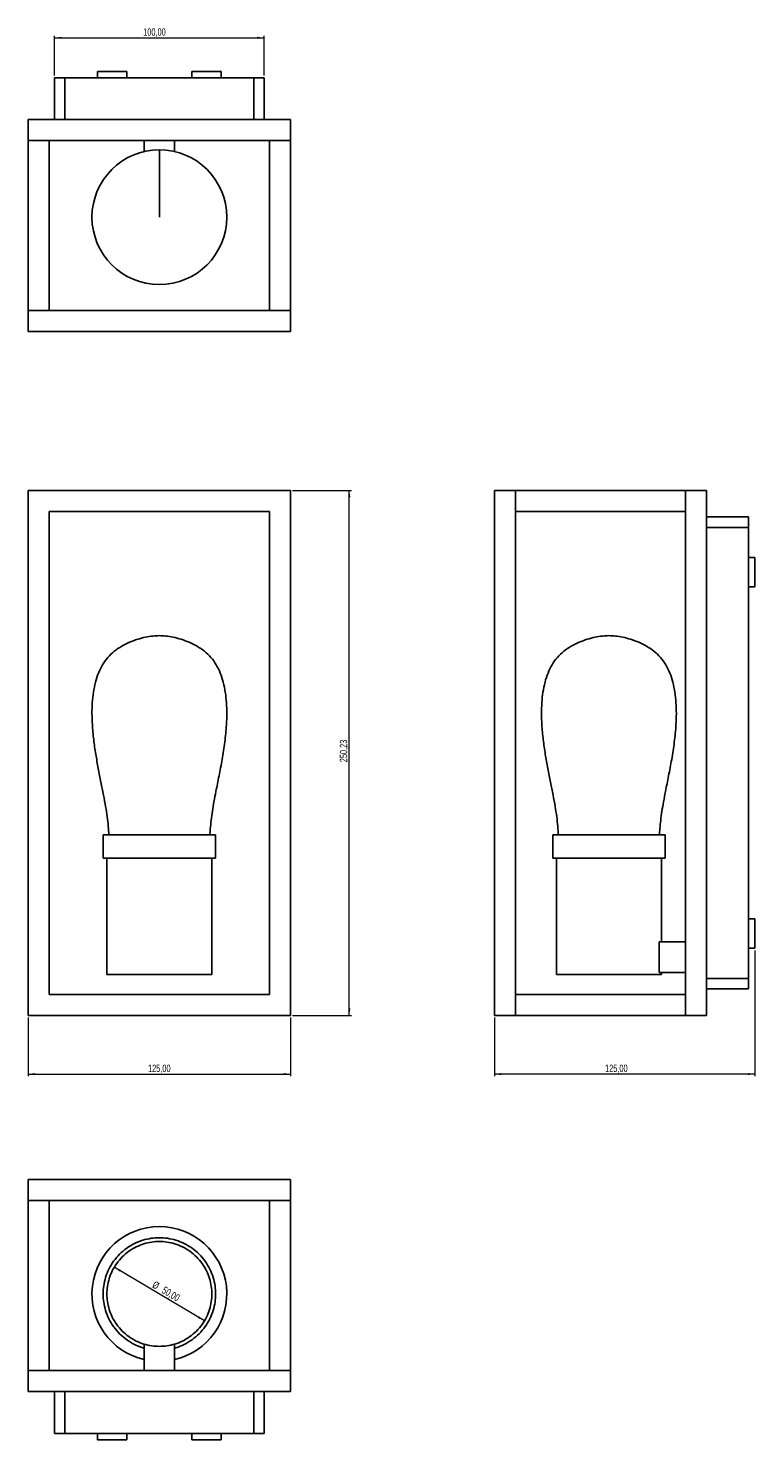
# Model space of a CAD drawing. Header units: millimetres. Extents: x 563 to 909, y 126 to 798.
import ezdxf

# ---------------------------------------------------------------- set-up
doc = ezdxf.new("R2010")
doc.units = ezdxf.units.MM
doc.styles.add('SLDTEXTSTYLE0', font='TXT', dxfattribs={"width": 0.75})
doc.dimstyles.new('SLDDIMSTYLE0', dxfattribs={"dimtxt": 3.5, "dimasz": 3.302, "dimexe": 0, "dimexo": 0.0625, "dimgap": 0.875, "dimtad": 1, "dimrnd": 1e-09, "dimzin": 12, "dimdsep": 46, "dimtxsty": 'SLDTEXTSTYLE0', "dimsah": 1, "dimcen": 0.09, "dimadec": 0, "dimazin": 3, "dimtfac": 1, "dimtofl": 0, "dimtmove": 0, "dimatfit": 3, "dimfxl": 0, "dimfrac": 2, "dimtolj": 1, "dimtzin": 12, "dimarcsym": 0})
doc.dimstyles.new('SLDDIMSTYLE1', dxfattribs={"dimtxt": 3.5, "dimasz": 3.302, "dimexe": 0, "dimexo": 0.0625, "dimgap": 0.875, "dimtad": 1, "dimrnd": 1e-09, "dimzin": 12, "dimdsep": 46, "dimtxsty": 'SLDTEXTSTYLE0', "dimsah": 1, "dimcen": 0, "dimadec": 0, "dimazin": 3, "dimtfac": 1, "dimtmove": 0, "dimatfit": 3, "dimfxl": 0, "dimfrac": 2, "dimtolj": 1, "dimtzin": 12, "dimarcsym": 0})

# ---------------------------------------------------------------- blocks, each defined once
blk = doc.blocks.new('_D')
at = {"color": 7, "linetype": 'Continuous', "lineweight": 0}
for p, q in [((562.82, 326.92), (562.82, 298.92)), ((687.82, 326.92), (687.82, 298.92)), ((562.82, 299.92), (687.82, 299.92))]:
    blk.add_line(p, q, dxfattribs=at)
at = {"color": 7, "linetype": 'Continuous', "lineweight": 18}
for points in [[(562.82, 299.92), (566.12, 299.41), (566.12, 300.43)], [(687.82, 299.92), (684.52, 300.43), (684.52, 299.41)]]:
    blk.add_solid(points, dxfattribs=at)
at = {"color": 7, "linetype": 'Continuous', "lineweight": 18, "insert": (619.91, 304.43), "char_height": 3.5, "attachment_point": 1, "style": 'SLDTEXTSTYLE0'}
blk.add_mtext('125,00', dxfattribs=at)
blk = doc.blocks.new('_D_1')
at = {"color": 7, "linetype": 'Continuous', "lineweight": 0}
for p, q in [((688.82, 578.15), (716.82, 578.15)), ((715.82, 327.92), (715.82, 578.15)), ((688.82, 327.92), (716.82, 327.92))]:
    blk.add_line(p, q, dxfattribs=at)
at = {"color": 7, "linetype": 'Continuous', "lineweight": 18}
for points in [[(715.82, 578.15), (715.31, 574.85), (716.33, 574.85)], [(715.82, 327.92), (716.33, 331.22), (715.31, 331.22)]]:
    blk.add_solid(points, dxfattribs=at)
at = {"color": 7, "linetype": 'Continuous', "lineweight": 18, "insert": (711.31, 448.57), "char_height": 3.5, "attachment_point": 1, "rotation": 90, "style": 'SLDTEXTSTYLE0'}
blk.add_mtext('250,23', dxfattribs=at)
blk = doc.blocks.new('_D_2')
at = {"color": 7, "linetype": 'Continuous', "lineweight": 0}
for p, q in [((909.05, 358.92), (909.05, 298.92)), ((785.05, 326.92), (785.05, 298.92)), ((909.05, 299.92), (785.05, 299.92))]:
    blk.add_line(p, q, dxfattribs=at)
at = {"color": 7, "linetype": 'Continuous', "lineweight": 18}
for points in [[(785.05, 299.92), (788.35, 299.41), (788.35, 300.43)], [(909.05, 299.92), (905.75, 300.43), (905.75, 299.41)]]:
    blk.add_solid(points, dxfattribs=at)
at = {"color": 7, "linetype": 'Continuous', "lineweight": 18, "insert": (837.72, 304.43), "char_height": 3.5, "attachment_point": 1, "style": 'SLDTEXTSTYLE0'}
blk.add_mtext('125,00', dxfattribs=at)
blk = doc.blocks.new('_D_3')
at = {"color": 7, "linetype": 'Continuous', "lineweight": 0}
for p, q in [((575.32, 775.86), (575.32, 794.86)), ((675.32, 775.86), (675.32, 794.86)), ((575.32, 793.86), (675.32, 793.86))]:
    blk.add_line(p, q, dxfattribs=at)
at = {"color": 7, "linetype": 'Continuous', "lineweight": 18}
for points in [[(575.32, 793.86), (578.62, 793.35), (578.62, 794.37)], [(675.32, 793.86), (672.02, 794.37), (672.02, 793.35)]]:
    blk.add_solid(points, dxfattribs=at)
at = {"color": 7, "linetype": 'Continuous', "lineweight": 18, "insert": (617.61, 798.37), "char_height": 3.5, "attachment_point": 1, "style": 'SLDTEXTSTYLE0'}
blk.add_mtext('100,00', dxfattribs=at)
blk = doc.blocks.new('_D_4')
at = {"color": 7, "linetype": 'Continuous', "lineweight": 0}
blk.add_line((646.81, 182.37), (603.83, 207.91), dxfattribs=at)
at = {"color": 7, "linetype": 'Continuous', "lineweight": 18}
for points in [[(603.83, 207.91), (606.41, 205.78), (606.92, 206.66)], [(646.81, 182.37), (644.23, 184.49), (643.72, 183.62)]]:
    blk.add_solid(points, dxfattribs=at)
at = {"color": 7, "linetype": 'Continuous', "lineweight": 18, "char_height": 3.5, "attachment_point": 1, "rotation": 329.29094, "style": 'SLDTEXTSTYLE0'}
for s, insert in [('%%c', (623.38, 201.54)), ('50,00', (627.95, 198.89))]:
    blk.add_mtext(s, dxfattribs=dict(at, insert=insert))

msp = doc.modelspace()

# ---------------------------------------------------------------- linework, layer by layer
at = {"color": 7, "linetype": 'Continuous', "lineweight": 25}
for p, q in [((575.32, 754.857), (575.32, 774.857)), ((575.32, 774.857), (580.32, 774.857)), ((580.32, 774.857), (580.32, 754.857)), ((580.32, 774.857), (670.32, 774.857)), ((595.82, 777.857), (595.82, 774.857)), ((595.82, 777.857), (609.82, 777.857)), ((609.82, 774.857), (609.82, 777.857)), ((640.82, 777.857), (640.82, 774.857)), ((640.82, 777.857), (654.82, 777.857)), ((654.82, 774.857), (654.82, 777.857)), ((670.32, 754.857), (670.32, 774.857)), ((670.32, 774.857), (675.32, 774.857)), ((675.32, 774.857), (675.32, 754.857)), ((562.82, 754.857), (562.82, 744.857)), ((562.82, 754.857), (687.82, 754.857)), ((687.82, 754.857), (687.82, 744.857)), ((562.82, 744.857), (687.82, 744.857)), ((562.82, 744.857), (562.82, 663.857)), ((572.82, 744.857), (562.82, 744.857)), ((572.82, 663.857), (572.82, 744.857)), ((618.07, 744.857), (618.07, 739.547)), ((632.57, 739.545), (632.57, 744.857)), ((677.82, 744.857), (677.82, 663.857)), ((687.82, 744.857), (677.82, 744.857)), ((687.82, 663.857), (687.82, 744.857)), ((562.82, 663.857), (562.82, 653.857)), ((687.82, 663.857), (562.82, 663.857)), ((572.82, 663.857), (562.82, 663.857)), ((687.82, 663.857), (677.82, 663.857)), ((687.82, 653.857), (687.82, 663.857)), ((562.82, 653.857), (687.82, 653.857)), ((562.82, 327.917), (562.82, 578.147)), ((562.82, 578.147), (687.82, 578.147)), ((687.82, 327.917), (687.82, 578.147)), ((785.052, 578.147), (795.052, 578.147)), ((785.052, 327.917), (785.052, 578.147)), ((795.052, 578.147), (876.052, 578.147)), ((795.052, 568.147), (795.052, 578.147)), ((795.052, 327.917), (795.052, 578.147)), ((886.052, 578.147), (876.052, 578.147)), ((876.052, 578.147), (876.052, 327.917)), ((876.052, 568.147), (876.052, 578.147)), ((886.052, 578.147), (886.052, 327.917)), ((572.82, 568.147), (677.82, 568.147)), ((572.82, 337.917), (572.82, 568.147)), ((677.82, 568.147), (677.82, 337.917)), ((795.052, 568.147), (876.052, 568.147)), ((886.052, 565.532), (906.052, 565.532)), ((906.052, 565.532), (906.052, 560.532)), ((906.052, 560.532), (886.052, 560.532)), ((906.052, 560.532), (906.052, 345.532)), ((909.052, 546.147), (906.052, 546.147)), ((909.052, 546.147), (909.052, 532.147)), ((906.052, 532.147), (909.052, 532.147)), ((598.52, 413.917), (598.52, 402.917)), ((652.12, 402.917), (652.12, 413.917)), ((812.752, 413.917), (812.752, 402.917)), ((812.752, 413.917), (866.352, 413.917)), ((866.352, 402.917), (866.352, 413.917)), ((600.32, 402.917), (600.32, 347.417)), ((650.32, 347.417), (650.32, 402.917)), ((812.752, 402.917), (866.352, 402.917)), ((814.552, 402.917), (814.552, 347.417)), ((864.552, 402.917), (864.552, 362.917)), ((909.052, 373.917), (906.052, 373.917)), ((909.052, 373.917), (909.052, 359.917)), ((863.477, 362.917), (863.477, 348.417)), ((863.477, 362.917), (876.052, 362.917)), ((906.052, 359.917), (909.052, 359.917)), ((650.32, 347.417), (600.32, 347.417)), ((863.477, 348.417), (876.052, 348.417)), ((864.552, 348.417), (864.552, 347.417)), ((886.052, 345.532), (906.052, 345.532)), ((906.052, 345.532), (906.052, 340.532)), ((677.82, 337.917), (572.82, 337.917)), ((876.052, 337.917), (795.052, 337.917)), ((795.052, 327.917), (795.052, 337.917)), ((876.052, 327.917), (876.052, 337.917)), ((906.052, 340.532), (886.052, 340.532)), ((562.82, 327.917), (687.82, 327.917)), ((785.052, 327.917), (795.052, 327.917)), ((795.052, 327.917), (876.052, 327.917)), ((886.052, 327.917), (876.052, 327.917)), ((562.82, 239.639), (562.82, 249.639)), ((562.82, 249.639), (687.82, 249.639)), ((687.82, 249.639), (687.82, 239.639)), ((562.82, 239.639), (687.82, 239.639)), ((562.82, 239.639), (572.82, 239.639)), ((562.82, 158.639), (562.82, 239.639)), ((572.82, 158.639), (572.82, 239.639)), ((677.82, 239.639), (687.82, 239.639)), ((677.82, 239.639), (677.82, 158.639)), ((687.82, 239.639), (687.82, 158.639)), ((618.07, 158.639), (618.07, 171.213)), ((632.57, 171.213), (632.57, 158.639)), ((562.82, 148.639), (562.82, 158.639)), ((687.82, 158.639), (562.82, 158.639)), ((562.82, 158.639), (572.82, 158.639)), ((677.82, 158.639), (687.82, 158.639)), ((687.82, 148.639), (687.82, 158.639)), ((687.82, 148.639), (562.82, 148.639)), ((575.32, 128.639), (575.32, 148.639)), ((580.32, 148.639), (580.32, 128.639)), ((670.32, 128.639), (670.32, 148.639)), ((675.32, 148.639), (675.32, 128.639)), ((580.32, 128.639), (575.32, 128.639)), ((670.32, 128.639), (580.32, 128.639)), ((595.82, 128.639), (595.82, 125.639)), ((609.82, 125.639), (609.82, 128.639)), ((640.82, 128.639), (640.82, 125.639)), ((654.82, 125.639), (654.82, 128.639)), ((675.32, 128.639), (670.32, 128.639)), ((602.82, 125.639), (595.82, 125.639)), ((609.82, 125.639), (602.82, 125.639)), ((647.82, 125.639), (640.82, 125.639)), ((654.82, 125.639), (647.82, 125.639))]:
    msp.add_line(p, q, dxfattribs=at)
msp.add_circle((625.32, 708.357), 32.123, dxfattribs=at)
msp.add_arc((625.32, 195.139), 32.123, 283.057555, 256.947968, dxfattribs=at)
for points, knots in [([(625.32, 740.474), (625.32, 740.448), (625.32, 740.395), (625.32, 739.859), (625.32, 738.918), (625.32, 737.499), (625.32, 735.555), (625.32, 733.027), (625.32, 729.902), (625.32, 726.374), (625.32, 722.61), (625.32, 718.778), (625.32, 715.047), (625.32, 711.586), (625.32, 709.38), (625.32, 708.357)], [0, 0, 0, 0, 0.09024404, 0.18076988, 0.26761276, 0.35061746, 0.43017258, 0.50739482, 0.58400212, 0.66065338, 0.73671638, 0.81076548, 0.88086037, 0.9447445, 1, 1, 1, 1]), ([(625.32, 508.917), (624.297, 508.877), (622.091, 508.79), (618.63, 508.19), (614.899, 507.224), (611.067, 505.809), (607.303, 503.929), (603.775, 501.542), (600.65, 498.602), (598.122, 495.068), (596.178, 491.058), (594.76, 486.651), (593.814, 481.916), (593.291, 476.92), (593.142, 471.731), (593.342, 465.863), (593.954, 459.395), (594.96, 452.436), (596.172, 445.655), (597.454, 439.184), (598.673, 433.152), (599.686, 427.691), (600.444, 422.713), (600.977, 418.204), (601.175, 415.288), (601.268, 413.917)], [0, 0, 0, 0, 0.0268658, 0.0579269, 0.0920078, 0.1280112, 0.1649938, 0.2022624, 0.2395097, 0.2770559, 0.3157365, 0.3560942, 0.3983181, 0.4423327, 0.4878752, 0.5345526, 0.5964696, 0.6584205, 0.7191704, 0.7773836, 0.8316719, 0.8808077, 0.9232275, 0.9639234, 1, 1, 1, 1]), ([(649.378, 413.917), (649.436, 414.867), (649.58, 417.219), (649.981, 420.99), (650.574, 425.313), (651.347, 429.874), (652.429, 435.469), (653.795, 442.188), (655.28, 450.009), (656.548, 458.145), (657.284, 465.441), (657.498, 471.731), (657.349, 476.92), (656.826, 481.916), (655.88, 486.651), (654.462, 491.058), (652.518, 495.068), (649.989, 498.602), (646.865, 501.542), (643.337, 503.929), (639.572, 505.809), (635.741, 507.224), (632.009, 508.19), (628.549, 508.79), (626.343, 508.877), (625.32, 508.917)], [0, 0, 0, 0, 0.025002, 0.061881, 0.0995636, 0.1395994, 0.1833564, 0.249241, 0.3196777, 0.3924356, 0.4654433, 0.5121211, 0.5576639, 0.6016788, 0.6439031, 0.6842611, 0.7229419, 0.7604885, 0.797736, 0.8350049, 0.8719878, 0.9079915, 0.9420726, 0.973134, 1, 1, 1, 1]), ([(839.552, 508.917), (838.529, 508.877), (836.323, 508.79), (832.862, 508.19), (829.131, 507.224), (825.299, 505.809), (821.535, 503.929), (818.007, 501.542), (814.882, 498.602), (812.354, 495.068), (810.41, 491.058), (808.992, 486.651), (808.046, 481.916), (807.523, 476.92), (807.374, 471.731), (807.574, 465.863), (808.186, 459.395), (809.192, 452.436), (810.404, 445.655), (811.686, 439.184), (812.904, 433.152), (813.918, 427.691), (814.676, 422.713), (815.209, 418.204), (815.407, 415.288), (815.5, 413.917)], [0, 0, 0, 0, 0.0268658, 0.0579269, 0.0920078, 0.1280112, 0.1649938, 0.2022624, 0.2395097, 0.2770559, 0.3157365, 0.3560942, 0.3983181, 0.4423327, 0.4878752, 0.5345526, 0.5964696, 0.6584205, 0.7191704, 0.7773836, 0.8316719, 0.8808077, 0.9232275, 0.9639234, 1, 1, 1, 1]), ([(863.61, 413.917), (863.668, 414.867), (863.812, 417.219), (864.213, 420.99), (864.806, 425.313), (865.579, 429.874), (866.661, 435.469), (868.027, 442.188), (869.512, 450.009), (870.78, 458.145), (871.516, 465.441), (871.73, 471.731), (871.581, 476.92), (871.057, 481.916), (870.112, 486.651), (868.694, 491.058), (866.75, 495.068), (864.221, 498.602), (861.097, 501.542), (857.569, 503.929), (853.804, 505.809), (849.973, 507.224), (846.241, 508.19), (842.781, 508.79), (840.575, 508.877), (839.552, 508.917)], [0, 0, 0, 0, 0.025002, 0.061881, 0.0995636, 0.1395994, 0.1833564, 0.249241, 0.3196777, 0.3924356, 0.4654433, 0.5121211, 0.5576639, 0.6016788, 0.6439031, 0.6842611, 0.7229419, 0.7604885, 0.797736, 0.8350049, 0.8719878, 0.9079915, 0.9420726, 0.973134, 1, 1, 1, 1]), ([(598.52, 413.917), (598.575, 413.917), (598.687, 413.917), (599.622, 413.917), (601.181, 413.917), (603.423, 413.917), (606.283, 413.917), (609.66, 413.917), (613.409, 413.917), (617.363, 413.917), (621.357, 413.917), (625.32, 413.917), (629.283, 413.917), (633.277, 413.917), (637.231, 413.917), (640.98, 413.917), (644.357, 413.917), (647.217, 413.917), (649.459, 413.917), (651.017, 413.917), (651.953, 413.917), (652.065, 413.917), (652.12, 413.917)], [0, 0, 0, 0, 0.0462994, 0.0949341, 0.1454803, 0.1973863, 0.25, 0.3026137, 0.3545197, 0.4050659, 0.4537006, 0.5, 0.5462994, 0.5949341, 0.6454803, 0.6973863, 0.75, 0.8026137, 0.8545197, 0.9050659, 0.9537006, 1, 1, 1, 1]), ([(598.52, 402.917), (598.575, 402.917), (598.687, 402.917), (599.622, 402.917), (601.181, 402.917), (603.423, 402.917), (606.283, 402.917), (609.66, 402.917), (613.409, 402.917), (617.363, 402.917), (621.357, 402.917), (625.32, 402.917), (629.283, 402.917), (633.277, 402.917), (637.231, 402.917), (640.98, 402.917), (644.357, 402.917), (647.217, 402.917), (649.459, 402.917), (651.017, 402.917), (651.953, 402.917), (652.065, 402.917), (652.12, 402.917)], [0, 0, 0, 0, 0.0462994, 0.0949341, 0.1454803, 0.1973863, 0.25, 0.3026137, 0.3545197, 0.4050659, 0.4537006, 0.5, 0.5462994, 0.5949341, 0.6454803, 0.6973863, 0.75, 0.8026137, 0.8545197, 0.9050659, 0.9537006, 1, 1, 1, 1]), ([(864.552, 347.417), (864.501, 347.417), (864.396, 347.417), (863.523, 347.417), (862.07, 347.417), (859.978, 347.417), (857.31, 347.417), (854.16, 347.417), (850.663, 347.417), (846.975, 347.417), (843.249, 347.417), (839.552, 347.417), (835.855, 347.417), (832.129, 347.417), (828.44, 347.417), (824.944, 347.417), (821.793, 347.417), (819.126, 347.417), (817.034, 347.417), (815.58, 347.417), (814.708, 347.417), (814.603, 347.417), (814.552, 347.417)], [0, 0, 0, 0, 0.0462994, 0.0949341, 0.1454803, 0.1973863, 0.25, 0.3026137, 0.3545197, 0.4050659, 0.4537006, 0.5, 0.5462994, 0.5949341, 0.6454803, 0.6973863, 0.75, 0.8026137, 0.8545197, 0.9050659, 0.9537006, 1, 1, 1, 1]), ([(618.07, 169.381), (617.861, 169.426), (616.267, 169.77), (613.418, 171.04), (609.657, 173.231), (606.284, 176.105), (603.422, 179.478), (601.183, 183.228), (599.615, 187.181), (598.714, 191.176), (598.425, 195.139), (598.714, 199.102), (599.615, 203.096), (601.183, 207.05), (603.423, 210.799), (606.283, 214.176), (609.66, 217.036), (613.409, 219.276), (617.363, 220.844), (621.357, 221.745), (625.32, 222.033), (629.283, 221.745), (633.277, 220.844), (637.231, 219.276), (640.98, 217.036), (644.357, 214.176), (647.217, 210.799), (649.457, 207.05), (651.025, 203.096), (651.926, 199.102), (652.215, 195.139), (651.926, 191.176), (651.025, 187.181), (649.457, 183.228), (647.217, 179.478), (644.356, 176.105), (640.982, 173.231), (637.222, 171.04), (634.373, 169.77), (632.778, 169.426), (632.57, 169.381)], [0, 0, 0, 0, 0.0041676, 0.0318589, 0.0602952, 0.0891191, 0.1179431, 0.1463793, 0.1740706, 0.2007147, 0.2260794, 0.2514441, 0.2780882, 0.3057795, 0.3342158, 0.3630397, 0.3918636, 0.4202999, 0.4479912, 0.4746353, 0.5, 0.5253647, 0.5520088, 0.5797001, 0.6081364, 0.6369603, 0.6657842, 0.6942205, 0.7219118, 0.7485559, 0.7739206, 0.7992853, 0.8259294, 0.8536207, 0.8820569, 0.9108809, 0.9397048, 0.9681411, 0.9958324, 1, 1, 1, 1]), ([(625.32, 170.139), (626.532, 170.19), (629.017, 170.295), (632.743, 171.167), (636.431, 172.621), (639.928, 174.713), (643.078, 177.38), (645.746, 180.531), (647.836, 184.027), (649.299, 187.716), (650.139, 191.442), (650.408, 195.139), (650.139, 198.836), (649.299, 202.562), (647.836, 206.25), (645.746, 209.747), (643.078, 212.897), (639.928, 215.565), (636.431, 217.654), (632.743, 219.117), (629.017, 219.958), (625.32, 220.227), (621.623, 219.958), (617.897, 219.117), (614.209, 217.654), (610.712, 215.565), (607.562, 212.897), (604.893, 209.747), (602.804, 206.25), (601.341, 202.562), (600.501, 198.836), (600.232, 195.139), (600.501, 191.442), (601.341, 187.716), (602.804, 184.027), (604.893, 180.531), (607.562, 177.38), (610.712, 174.713), (614.209, 172.621), (617.897, 171.167), (621.623, 170.295), (624.108, 170.19), (625.32, 170.139)], [0, 0, 0, 0, 0.0231497, 0.047467, 0.0727401, 0.0986932, 0.125, 0.1513068, 0.1772599, 0.202533, 0.2268503, 0.25, 0.2731497, 0.297467, 0.3227401, 0.3486932, 0.375, 0.4013068, 0.4272599, 0.452533, 0.4768503, 0.5, 0.5231497, 0.547467, 0.5727401, 0.5986932, 0.625, 0.6513068, 0.6772599, 0.702533, 0.7268503, 0.75, 0.7731497, 0.797467, 0.8227401, 0.8486932, 0.875, 0.9013068, 0.9272599, 0.952533, 0.9768503, 1, 1, 1, 1])]:
    msp.add_open_spline(points, degree=3, knots=knots, dxfattribs=at)

# ---------------------------------------------------------------- dimensions: what is measured, and where the dimension line sits
at = {"color": 7, "linetype": 'Continuous', "lineweight": 18}
for base, p1, p2, angle, picture, middle in [((675.32, 793.857), (575.32, 774.857), (675.32, 774.857), 0, '_D_3', (624.717, 793.857)), ((715.82, 578.147), (687.82, 327.917), (687.82, 578.147), 90, '_D_1', (715.82, 455.685)), ((687.82, 299.917), (562.82, 327.917), (687.82, 327.917), 0, '_D', (627.024, 299.917))]:
    dim = msp.add_linear_dim(base=base, p1=p1, p2=p2, angle=angle, dimstyle='SLDDIMSTYLE0', dxfattribs=at)
    dim.commit()
    dim.dimension.update_dxf_attribs({"geometry": picture, "text_midpoint": middle, "dimtype": 160})
dim = msp.add_linear_dim(base=(785.052, 299.917), p1=(909.052, 359.917), p2=(785.052, 327.917), dimstyle='SLDDIMSTYLE0', dxfattribs=at)
dim.commit()
dim.dimension.update_dxf_attribs({"geometry": '_D_2', "text_midpoint": (844.835, 299.917), "dimtype": 160})
dim = msp.add_diameter_dim_2p(p1=(646.814, 182.372), p2=(603.826, 207.906), dimstyle='SLDDIMSTYLE1', dxfattribs=at)
dim.commit()
dim.dimension.update_dxf_attribs({"geometry": '_D_4', "text_midpoint": (628.35, 193.339), "dimtype": 163})

doc.saveas('drawing.dxf')
